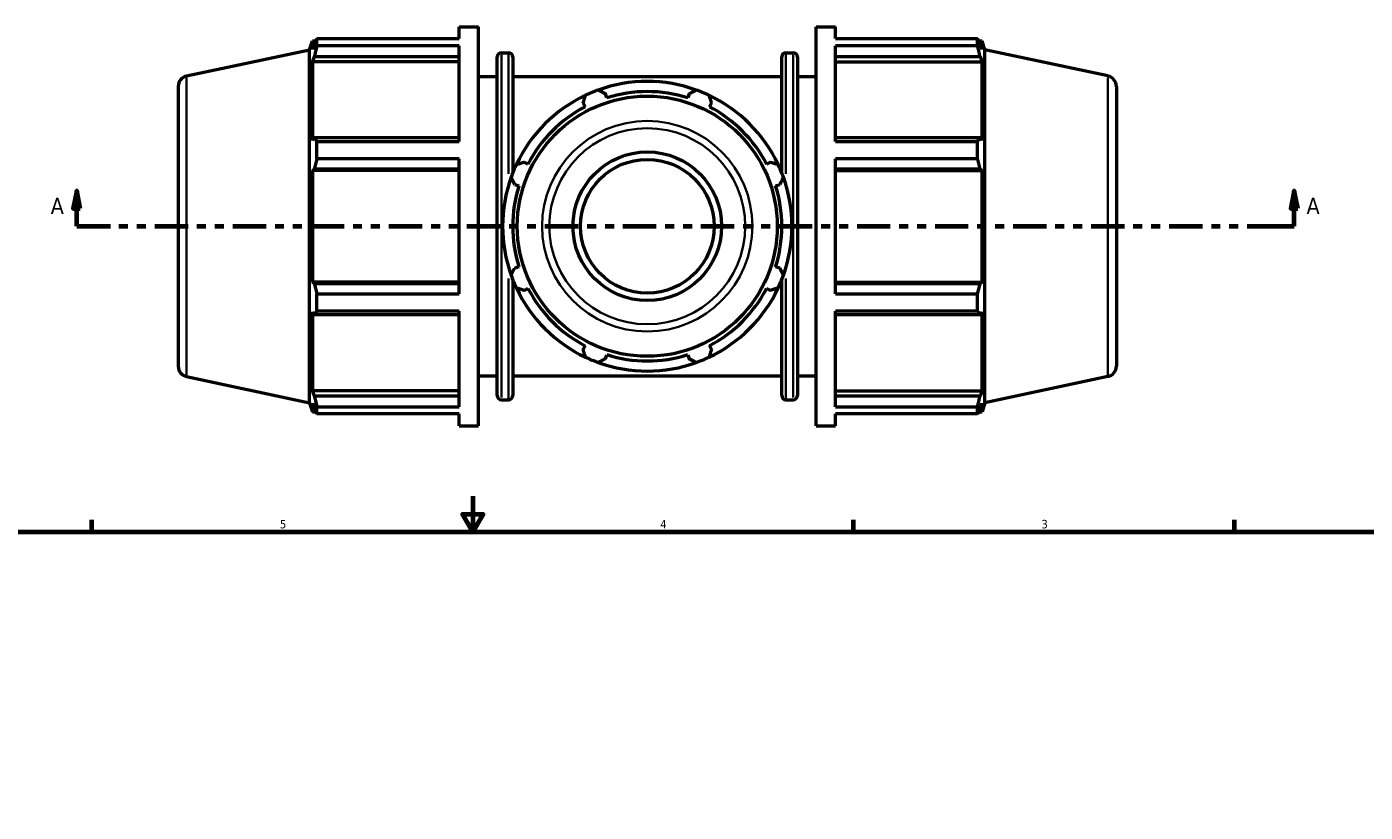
# Model space of a CAD drawing. Header units: inches. Extents: x 0.1 to 46.1, y -10.9 to 32.7.
# Tile 5 of 7: x 12 to 27, y 17.9 to 26.6. Entities that reach past the tile are written whole.
import ezdxf

# ---------------------------------------------------------------- set-up
doc = ezdxf.new("R2010")
doc.units = ezdxf.units.IN
doc.header["$MEASUREMENT"] = 0
doc.linetypes.add('DOUBLE_DASH_CHAIN', pattern=[1.2403, 0.6614, -0.0827, 0.1654, -0.0827, 0.1654, -0.0827])
for name, color, linetype, lineweight in [('Border (ANSI)', 7, 'Continuous', 70), ('Section Line (ANSI)', 7, 'DOUBLE_DASH_CHAIN', 70), ('Visible (ANSI)', 7, 'Continuous', 50), ('Visible Narrow (ANSI)', 7, 'Continuous', 35)]:
    doc.layers.add(name, color=color, linetype=linetype, lineweight=lineweight)
doc.styles.add('Label Text (ANSI)', font='tahoma.ttf')
doc.styles.add('Note Text (ANSI)', font='tahoma.ttf')

# ---------------------------------------------------------------- blocks, each defined once
blk = doc.blocks.new('Borders Default Border')
at = {"layer": 'Border (ANSI)'}
for p, q in [((12.75, 21), (12.75, 21.134)), ((21.25, 21), (21.25, 21.134)), ((25.5, 21), (25.5, 21.134))]:
    blk.add_line(p, q, dxfattribs=at)
at = {"layer": 'Border (ANSI)', "flags": 128}
for points in [[(17, 21.4), (17, 21), (16.885, 21.2), (17.115, 21.2), (17, 21)], [(0.5, 1), (0.5, 21), (33.5, 21), (33.5, 1), (0.5, 1)]]:
    blk.add_lwpolyline(points, dxfattribs=at)
at = {"layer": 'Border (ANSI)', "color": 5, "true_color": 0x0000ff, "char_height": 0.0945, "attachment_point": 7, "style": 'Note Text (ANSI)'}
for s, insert in [('5', (14.847, 21.038)), ('4', (19.092, 21.04)), ('3', (23.346, 21.038))]:
    blk.add_mtext(s, dxfattribs=dict(at, insert=insert))
blk = doc.blocks.new('2dTransSection0')
at = {"layer": 'Section Line (ANSI)', "linetype": 'Continuous'}
for p, q in [((12.58, 24.804), (12.54, 24.607)), ((12.58, 24.607), (12.58, 24.804)), ((12.619, 24.607), (12.58, 24.804)), ((26.168, 24.804), (26.129, 24.607)), ((26.168, 24.607), (26.168, 24.804)), ((26.208, 24.607), (26.168, 24.804)), ((12.54, 24.607), (12.619, 24.607)), ((12.58, 24.41), (12.58, 24.607)), ((26.129, 24.607), (26.208, 24.607)), ((26.168, 24.41), (26.168, 24.607)), ((12.58, 24.41), (12.956, 24.41)), ((25.792, 24.41), (26.168, 24.41))]:
    blk.add_line(p, q, dxfattribs=at)
at = {"layer": 'Section Line (ANSI)', "linetype": 'DOUBLE_DASH_CHAIN', "ltscale": 0.560662}
blk.add_line((12.58, 24.41), (26.168, 24.41), dxfattribs=at)
at = {"layer": 'Section Line (ANSI)', "linetype": 'Continuous', "flags": 128}
for points in [[(12.619, 24.607), (12.58, 24.804), (12.54, 24.607), (12.619, 24.607)], [(26.208, 24.607), (26.168, 24.804), (26.129, 24.607), (26.208, 24.607)]]:
    blk.add_lwpolyline(points, dxfattribs=at)
at = {"layer": 'Section Line (ANSI)'}
for points in [[(12.619, 24.607), (12.58, 24.804), (12.54, 24.607), (12.619, 24.607)], [(26.208, 24.607), (26.168, 24.804), (26.129, 24.607), (26.208, 24.607)]]:
    blk.add_solid(points, dxfattribs=at)
at = {"layer": 'Section Line (ANSI)', "char_height": 0.18, "attachment_point": 7, "style": 'Label Text (ANSI)'}
for insert in [(12.29, 24.548), (26.305, 24.548)]:
    blk.add_mtext('A', dxfattribs=dict(at, insert=insert))

msp = doc.modelspace()

# ---------------------------------------------------------------- linework, layer by layer
at = {"layer": 'Visible (ANSI)'}
for p, q in [((16.847, 26.503), (16.847, 26.635)), ((16.847, 26.635), (17.062, 26.635)), ((17.062, 22.185), (17.062, 26.635)), ((20.831, 22.185), (20.831, 26.635)), ((20.831, 26.635), (21.047, 26.635)), ((21.047, 26.503), (21.047, 26.635)), ((15.178, 26.378), (15.211, 26.479)), ((15.211, 26.479), (15.211, 26.383)), ((15.211, 26.479), (15.249, 26.479)), ((15.232, 26.447), (15.211, 26.383)), ((15.261, 26.503), (16.847, 26.503)), ((15.261, 26.423), (15.261, 26.503)), ((21.047, 26.503), (22.633, 26.503)), ((22.633, 26.423), (22.633, 26.503)), ((22.645, 26.479), (22.683, 26.479)), ((22.683, 26.383), (22.661, 26.447)), ((22.683, 26.383), (22.683, 26.479)), ((22.716, 26.378), (22.683, 26.479)), ((13.806, 26.086), (15.178, 26.378)), ((15.178, 22.442), (15.178, 26.378)), ((15.211, 26.245), (15.232, 26.304)), ((15.232, 26.304), (16.847, 26.304)), ((16.847, 26.423), (15.261, 26.423)), ((16.847, 25.357), (16.847, 26.423)), ((17.272, 22.521), (17.272, 26.298)), ((17.319, 26.346), (17.399, 26.346)), ((17.446, 26.298), (17.446, 25.007)), ((20.448, 25.007), (20.448, 26.298)), ((20.495, 26.346), (20.575, 26.346)), ((20.622, 26.298), (20.622, 22.521)), ((21.047, 25.357), (21.047, 26.423)), ((22.633, 26.423), (21.047, 26.423)), ((21.047, 26.304), (22.661, 26.304)), ((22.661, 26.304), (22.683, 26.245)), ((22.716, 22.442), (22.716, 26.378)), ((24.088, 26.086), (22.716, 26.378)), ((16.847, 26.245), (15.211, 26.245)), ((15.211, 26.245), (15.211, 25.365)), ((21.047, 26.245), (22.683, 26.245)), ((22.683, 25.365), (22.683, 26.245)), ((17.062, 26.079), (17.272, 26.079)), ((17.446, 26.079), (20.448, 26.079)), ((20.622, 26.079), (20.831, 26.079)), ((13.712, 25.97), (13.712, 22.849)), ((18.495, 25.842), (18.481, 25.888)), ((19.413, 25.888), (19.398, 25.842)), ((24.182, 25.97), (24.182, 22.849)), ((18.231, 25.785), (18.253, 25.742)), ((19.64, 25.742), (19.663, 25.785)), ((15.232, 25.396), (15.211, 25.365)), ((16.847, 25.396), (15.232, 25.396)), ((22.661, 25.396), (21.047, 25.396)), ((22.683, 25.365), (22.661, 25.396)), ((15.261, 25.357), (16.847, 25.357)), ((15.261, 25.163), (15.261, 25.357)), ((21.047, 25.357), (22.633, 25.357)), ((22.633, 25.163), (22.633, 25.357)), ((16.847, 25.163), (15.261, 25.163)), ((16.847, 23.656), (16.847, 25.163)), ((17.615, 25.103), (17.572, 25.126)), ((20.322, 25.126), (20.279, 25.103)), ((21.047, 23.656), (21.047, 25.163)), ((22.633, 25.163), (21.047, 25.163)), ((15.211, 25.032), (15.232, 25.052)), ((16.847, 25.032), (15.211, 25.032)), ((15.211, 25.032), (15.211, 23.788)), ((15.232, 25.052), (16.847, 25.052)), ((21.047, 25.052), (22.661, 25.052)), ((21.047, 25.032), (22.683, 25.032)), ((22.661, 25.052), (22.683, 25.032)), ((22.683, 23.788), (22.683, 25.032)), ((17.468, 24.876), (17.514, 24.861)), ((20.379, 24.861), (20.425, 24.876)), ((17.514, 23.958), (17.468, 23.944)), ((20.425, 23.944), (20.379, 23.958)), ((16.847, 23.788), (15.211, 23.788)), ((15.232, 23.767), (15.211, 23.788)), ((16.847, 23.767), (15.232, 23.767)), ((17.446, 23.813), (17.446, 22.521)), ((20.448, 22.521), (20.448, 23.813)), ((21.047, 23.788), (22.683, 23.788)), ((22.661, 23.767), (21.047, 23.767)), ((22.683, 23.788), (22.661, 23.767)), ((15.261, 23.656), (16.847, 23.656)), ((15.261, 23.462), (15.261, 23.656)), ((17.572, 23.694), (17.615, 23.716)), ((20.279, 23.716), (20.322, 23.694)), ((21.047, 23.656), (22.633, 23.656)), ((22.633, 23.462), (22.633, 23.656)), ((15.211, 23.454), (15.211, 22.574)), ((15.211, 23.454), (15.232, 23.424)), ((16.847, 23.462), (15.261, 23.462)), ((16.847, 22.397), (16.847, 23.462)), ((21.047, 22.397), (21.047, 23.462)), ((22.633, 23.462), (21.047, 23.462)), ((22.661, 23.424), (22.683, 23.454)), ((22.683, 22.574), (22.683, 23.454)), ((15.232, 23.424), (16.847, 23.424)), ((21.047, 23.424), (22.661, 23.424)), ((18.253, 23.078), (18.231, 23.035)), ((19.663, 23.035), (19.64, 23.078)), ((18.481, 22.931), (18.495, 22.977)), ((19.398, 22.977), (19.413, 22.931)), ((13.806, 22.734), (15.178, 22.442)), ((17.062, 22.741), (17.272, 22.741)), ((17.446, 22.741), (20.448, 22.741)), ((20.622, 22.741), (20.831, 22.741)), ((24.088, 22.734), (22.716, 22.442)), ((16.847, 22.574), (15.211, 22.574)), ((15.232, 22.515), (15.211, 22.574)), ((21.047, 22.574), (22.683, 22.574)), ((22.683, 22.574), (22.661, 22.515)), ((15.178, 22.442), (15.211, 22.341)), ((15.211, 22.436), (15.211, 22.341)), ((15.211, 22.436), (15.232, 22.373)), ((16.847, 22.515), (15.232, 22.515)), ((17.319, 22.474), (17.399, 22.474)), ((20.495, 22.474), (20.575, 22.474)), ((22.661, 22.515), (21.047, 22.515)), ((22.661, 22.373), (22.683, 22.436)), ((22.716, 22.442), (22.683, 22.341)), ((22.683, 22.341), (22.683, 22.436)), ((15.211, 22.341), (15.249, 22.341)), ((15.261, 22.397), (16.847, 22.397)), ((15.261, 22.316), (15.261, 22.397)), ((16.847, 22.316), (15.261, 22.316)), ((16.847, 22.185), (16.847, 22.316)), ((21.047, 22.397), (22.633, 22.397)), ((21.047, 22.185), (21.047, 22.316)), ((22.633, 22.316), (21.047, 22.316)), ((22.633, 22.316), (22.633, 22.397)), ((22.645, 22.341), (22.683, 22.341)), ((16.847, 22.185), (17.062, 22.185)), ((20.831, 22.185), (21.047, 22.185))]:
    msp.add_line(p, q, dxfattribs=at)
for radius in [1.451, 0.829, 0.746]:
    msp.add_circle((18.947, 24.41), radius, dxfattribs=at)
for centre, radius, start, end in [((17.319, 26.298), 0.0473, 90, 180), ((17.399, 26.298), 0.0473, 0, 90), ((20.495, 26.298), 0.0473, 90, 180), ((20.575, 26.298), 0.0473, 0, 90), ((13.83, 25.97), 0.118, 102, 180), ((18.947, 24.41), 1.615, 70.208, 109.792), ((24.064, 25.97), 0.118, 0, 78), ((18.947, 24.41), 1.615, 115.208, 154.792), ((18.947, 24.41), 1.615, 109.792, 115.208), ((18.947, 24.41), 1.502, 72.5, 107.5), ((18.947, 24.41), 1.615, 64.792, 70.208), ((18.947, 24.41), 1.615, 25.208, 64.792), ((18.947, 24.41), 1.502, 117.5, 152.5), ((18.947, 24.41), 1.502, 27.5, 62.5), ((18.947, 24.41), 1.615, 154.792, 160.208), ((18.947, 24.41), 1.615, 19.792, 25.208), ((18.947, 24.41), 1.615, 160.208, 199.792), ((18.947, 24.41), 1.615, 340.208, 19.792), ((18.947, 24.41), 1.502, 162.5, 197.5), ((18.947, 24.41), 1.502, 342.5, 17.5), ((18.947, 24.41), 1.615, 199.792, 205.208), ((18.947, 24.41), 1.615, 334.792, 340.208), ((18.947, 24.41), 1.615, 205.208, 244.792), ((18.947, 24.41), 1.502, 207.5, 242.5), ((18.947, 24.41), 1.615, 295.208, 334.792), ((18.947, 24.41), 1.502, 297.5, 332.5), ((18.947, 24.41), 1.615, 244.792, 250.208), ((18.947, 24.41), 1.615, 250.208, 289.792), ((18.947, 24.41), 1.502, 252.5, 287.5), ((18.947, 24.41), 1.615, 289.792, 295.208), ((13.83, 22.849), 0.118, 180, 258), ((24.064, 22.849), 0.118, 282, 0), ((17.319, 22.521), 0.0473, 180, 270), ((17.399, 22.521), 0.0473, 270, 0), ((20.495, 22.521), 0.0473, 180, 270), ((20.575, 22.521), 0.0473, 270, 0)]:
    msp.add_arc(centre, radius, start, end, dxfattribs=at)
for points, weights in [([(15.232, 26.447), (15.246, 26.475), (15.261, 26.503)], [1.00175780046, 1.00128728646, 1]), ([(22.633, 26.503), (22.648, 26.475), (22.661, 26.447)], [1, 1.00128728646, 1.00175780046]), ([(15.261, 26.423), (15.246, 26.362), (15.232, 26.304)], [1, 1.00128728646, 1.00175780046]), ([(22.661, 26.304), (22.648, 26.362), (22.633, 26.423)], [1.00175780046, 1.00128728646, 1]), ([(18.231, 25.785), (18.245, 25.827), (18.259, 25.871)], [1.00140732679, 1.00111211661, 1]), ([(18.4, 25.929), (18.441, 25.909), (18.481, 25.888)], [1, 1.00111211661, 1.00140732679]), ([(19.413, 25.888), (19.453, 25.909), (19.494, 25.929)], [1.00140732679, 1.00111211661, 1]), ([(19.635, 25.871), (19.649, 25.827), (19.663, 25.785)], [1, 1.00111211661, 1.00140732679]), ([(15.232, 25.396), (15.246, 25.377), (15.261, 25.357)], [1.00175780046, 1.00128728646, 1]), ([(22.633, 25.357), (22.648, 25.377), (22.661, 25.396)], [1, 1.00128728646, 1.00175780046]), ([(15.261, 25.163), (15.246, 25.107), (15.232, 25.052)], [1, 1.00128728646, 1.00175780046]), ([(17.486, 25.098), (17.53, 25.112), (17.572, 25.126)], [1, 1.00111211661, 1.00140732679]), ([(20.322, 25.126), (20.364, 25.112), (20.408, 25.098)], [1.00140732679, 1.00111211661, 1]), ([(22.661, 25.052), (22.648, 25.107), (22.633, 25.163)], [1.00175780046, 1.00128728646, 1]), ([(17.468, 24.876), (17.448, 24.916), (17.427, 24.957)], [1.00140732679, 1.00111211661, 1]), ([(20.466, 24.957), (20.446, 24.916), (20.425, 24.876)], [1, 1.00111211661, 1.00140732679]), ([(17.427, 23.863), (17.448, 23.904), (17.468, 23.944)], [1, 1.00111211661, 1.00140732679]), ([(20.425, 23.944), (20.446, 23.904), (20.466, 23.863)], [1.00140732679, 1.00111211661, 1]), ([(15.232, 23.767), (15.246, 23.713), (15.261, 23.656)], [1.00175780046, 1.00128728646, 1]), ([(22.633, 23.656), (22.648, 23.713), (22.661, 23.767)], [1, 1.00128728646, 1.00175780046]), ([(17.572, 23.694), (17.53, 23.708), (17.486, 23.722)], [1.00140732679, 1.00111211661, 1]), ([(20.408, 23.722), (20.364, 23.708), (20.322, 23.694)], [1, 1.00111211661, 1.00140732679]), ([(15.261, 23.462), (15.246, 23.442), (15.232, 23.424)], [1, 1.00128728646, 1.00175780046]), ([(22.661, 23.424), (22.648, 23.442), (22.633, 23.462)], [1.00175780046, 1.00128728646, 1]), ([(18.259, 22.949), (18.245, 22.992), (18.231, 23.035)], [1, 1.00111211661, 1.00140732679]), ([(19.663, 23.035), (19.649, 22.992), (19.635, 22.949)], [1.00140732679, 1.00111211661, 1]), ([(18.481, 22.931), (18.441, 22.911), (18.4, 22.89)], [1.00140732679, 1.00111211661, 1]), ([(19.494, 22.89), (19.453, 22.911), (19.413, 22.931)], [1, 1.00111211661, 1.00140732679]), ([(15.232, 22.515), (15.246, 22.457), (15.261, 22.397)], [1.00175780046, 1.00128728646, 1]), ([(22.633, 22.397), (22.648, 22.457), (22.661, 22.515)], [1, 1.00128728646, 1.00175780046]), ([(15.261, 22.316), (15.246, 22.345), (15.232, 22.373)], [1, 1.00128728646, 1.00175780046]), ([(22.661, 22.373), (22.648, 22.345), (22.633, 22.316)], [1.00175780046, 1.00128728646, 1])]:
    msp.add_rational_spline(points, weights, degree=2, dxfattribs=at)
at = {"layer": 'Visible Narrow (ANSI)'}
for p, q in [((17.319, 26.322), (17.319, 22.498)), ((17.399, 24.994), (17.399, 26.341)), ((20.495, 26.341), (20.495, 24.994)), ((20.575, 22.498), (20.575, 26.322)), ((13.806, 22.754), (13.806, 26.065)), ((24.088, 22.754), (24.088, 26.065)), ((17.399, 22.478), (17.399, 23.826)), ((20.495, 23.826), (20.495, 22.478))]:
    msp.add_line(p, q, dxfattribs=at)
for radius in [1.174, 1.093]:
    msp.add_circle((18.947, 24.41), radius, dxfattribs=at)

# ---------------------------------------------------------------- block references
msp.add_blockref('Borders Default Border', (0, 0))
at = {"layer": 'Section Line (ANSI)'}
msp.add_blockref('2dTransSection0', (0, 0), dxfattribs=at)

doc.saveas('drawing.dxf')
